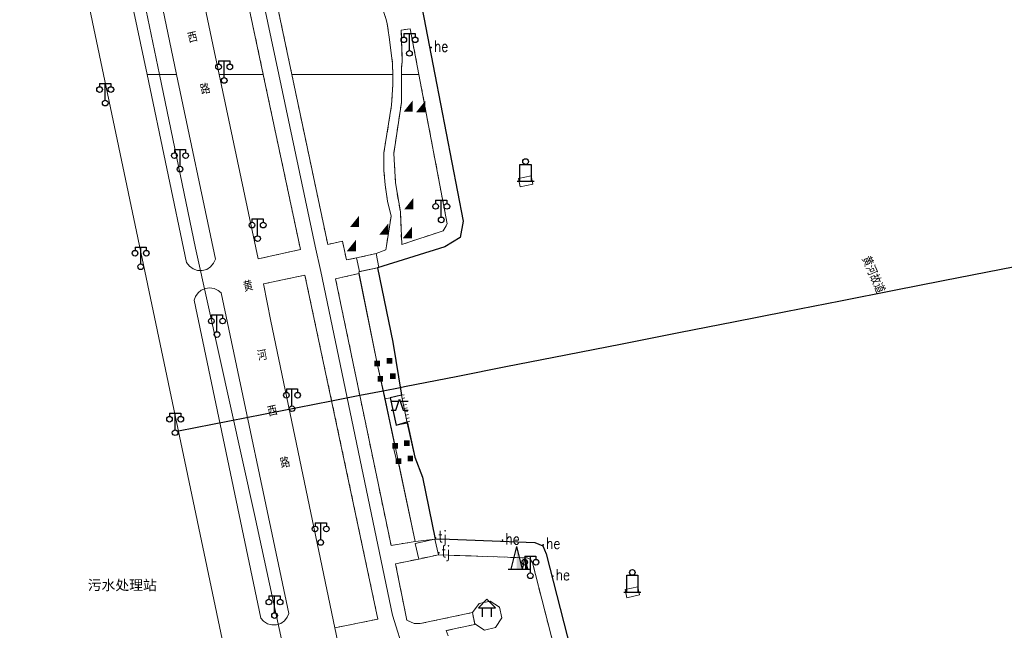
# Model space of a CAD drawing. Extents: x 39508475 to 39522402, y 3783947 to 3795549.
# Tile 151 of 256: x 39517750 to 39517925, y 3791151 to 3791260. Entities that reach past the tile are written whole.
import ezdxf
from ezdxf.enums import TextEntityAlignment as Align

# ---------------------------------------------------------------- set-up
doc = ezdxf.new("R2010")
doc.units = 0
doc.header["$PDSIZE"] = 0.2
doc.linetypes.add('X6', pattern=[2, 1, -1])
doc.layers.get('0').update_dxf_attribs({"linetype": 'CONTINUOUS'})
for name, color, linetype in [('DLSS', 4, 'CONTINUOUS'), ('JCDL_DMD', 30, 'CONTINUOUS'), ('JCDL_DMX_F', 30, 'CONTINUOUS'), ('JCDL_JMDD', 1, 'CONTINUOUS'), ('JCDL_JMDD_F', 231, 'CONTINUOUS'), ('JCDL_JMDX_F', 231, 'CONTINUOUS'), ('JCDL_JT_ZJ', 100, 'CONTINUOUS'), ('JCDL_JTD_F', 100, 'CONTINUOUS'), ('JCDL_SXX_F', 5, 'CONTINUOUS'), ('JCDL_ZBM', 3, 'CONTINUOUS'), ('SXSS', 5, 'CONTINUOUS'), ('zdh', 7, 'CONTINUOUS'), ('断面线', 2, 'CONTINUOUS')]:
    doc.layers.add(name, color=color, linetype=linetype)
for name, color, linetype, lineweight in [('JCDL_JMDX', 1, 'CONTINUOUS', 0), ('JCDL_SXM', 5, 'CONTINUOUS', 0), ('JCDL_ZBX', 3, 'CONTINUOUS', 0), ('TEXT1_ZJ', 7, 'CONTINUOUS', 0), ('TEXTL_ZJ', 7, 'CONTINUOUS', 0)]:
    doc.layers.add(name, color=color, linetype=linetype, lineweight=lineweight)
doc.styles.add('HT', font='simhei.ttf')
doc.styles.add('HZ', font='rs', dxfattribs={"width": 0.8, "bigfont": 'hztxt'})
doc.linetypes.add('10422', pattern='A,2,[150,AAA.SHX,S=1,R=0,X=0,Y=1],2,[177,AAA.SHX,S=1,R=0,X=0,Y=0.8],1e-09', length=4)
doc.linetypes.add('X35', pattern='A,2,[150,AAA.SHX,S=1,R=0,X=0,Y=1],2,[177,AAA.SHX,S=1,R=0,X=0,Y=0.8],1e-09', length=4)
doc.linetypes.add('X39', pattern='A,2,[150,symbolx.shx,S=1,R=0,X=0,Y=1],2,[151,symbolx.shx,S=1,R=0,X=0,Y=3],1e-11', length=4)
doc.linetypes.add('X49', pattern='A,0,[5,symbolt.shx,S=1,R=0,X=0,Y=0],-10', length=10)
doc.linetypes.add('X7', pattern='A,6,-1.333,[149,symbolx.shx,S=0.25,R=0,X=0,Y=0],-1.333,[149,symbolx.shx,S=0.25,R=0,X=0,Y=0],-1.333', length=9.999)

# ---------------------------------------------------------------- blocks, each defined once
blk = doc.blocks.new('6413000')
at = {"color": 0, "linetype": 'Continuous'}
for p, q in [((-0.66, 0), (-0.01, 2)), ((-0.01, 2), (0.66, 0)), ((-1.51, 1.61), (-0.14, 1.61)), ((-1.51, 0), (-0.66, 0)), ((0.12, 1.61), (1.51, 1.61)), ((0.66, 0), (1.51, 0))]:
    blk.add_line(p, q, dxfattribs=at)
blk = doc.blocks.new('2382000')
at = {"color": 0, "const_width": 1}
blk.add_lwpolyline([(-0.5, 0), (0.5, 0)], dxfattribs=at)
blk = doc.blocks.new('3521000')
at = {"color": 0}
for p, q in [((-1, 3.5), (1, 3.5)), ((0, 0.5), (0, 3.5))]:
    blk.add_line(p, q, dxfattribs=at)
at = {"color": 0, "linetype": 'Continuous', "flags": 128}
for points in [[(-1, 3.5), (-1, 2.9)], [(1, 3.5), (1, 2.9)]]:
    blk.add_lwpolyline(points, dxfattribs=at)
at = {"color": 0}
for centre in [(-1, 2.4), (1, 2.4), (0, 0)]:
    blk.add_circle(centre, 0.5, dxfattribs=at)
blk = doc.blocks.new('3613000')
at = {"color": 0}
for p, q in [((-1, 3), (1, 3)), ((-1, 0), (-1, 3)), ((1, 3), (1, 0)), ((-1.5, 0), (1.5, 0))]:
    blk.add_line(p, q, dxfattribs=at)
blk.add_circle((0, 3.5), 0.5, dxfattribs=at)
blk = doc.blocks.new('3540000')
at = {"color": 0}
for p, q in [((-1.5, 0), (-0.5, 4)), ((0.5, 0), (-0.5, 4)), ((0.5, 0), (1, 2)), ((1.5, 0), (1, 2)), ((-2, 0), (2, 0))]:
    blk.add_line(p, q, dxfattribs=at)
for points in [[(-0.5, 4), (0.5, 0), (-0.5, 0)], [(1, 2), (1.5, 0), (1, 0)]]:
    blk.add_solid(points, dxfattribs=at)
blk = doc.blocks.new('3621000')
at = {"color": 0}
for p, q in [((0, 3.1), (-1.5, 1.6)), ((1.5, 1.6), (0, 3.1)), ((-1.5, 1.6), (1.5, 1.6)), ((-0.8, 0), (-0.8, 1.6)), ((0.8, 0), (0.8, 1.6))]:
    blk.add_line(p, q, dxfattribs=at)
blk = doc.blocks.new('8622000')
at = {"linetype": 'Continuous'}
blk.add_hatch(color=0, dxfattribs=at).paths.add_polyline_path([(0.8, 2), (-0.8, 0), (0.8, 0)])

msp = doc.modelspace()

# ---------------------------------------------------------------- linework, layer by layer
at = {"layer": 'DLSS', "linetype": 'Continuous', "lineweight": 20}
for points in [[(39517750, 3791417.64362), (39517755.23301, 3791392.8), (39517755.677, 3791390.759), (39517768.729, 3791329.18399), (39517770.35801, 3791321.256), (39517785.41248, 3791250)], [(39517750, 3791320.74171), (39517764.87855, 3791250)], [(39517764.87855, 3791250), (39517785.944, 3791149.84199)], [(39517785.41248, 3791250), (39517792.323, 3791217.29101)], [(39517793.266, 3791212.873), (39517794.57501, 3791206.24401), (39517808.76899, 3791138.266), (39517818.609, 3791092.121), (39517822.856, 3791075.565), (39517824.07401, 3791071.873), (39517829.507, 3791055.404), (39517834.828, 3791041.781), (39517853.094, 3791008.099), (39517858.69594, 3790999.99997)]]:
    msp.add_lwpolyline(points, dxfattribs=at)
at = {"layer": 'DLSS', "linetype": 'X7', "lineweight": 0}
for points in [[(39517750, 3791369.39907), (39517751.55587, 3791362.3378), (39517756.53548, 3791338.12181), (39517762.35372, 3791311.44306), (39517770.99645, 3791268.53024), (39517774.84089, 3791250)], [(39517774.84089, 3791250), (39517781.23101, 3791219.19962), (39517791.66429, 3791171.94301), (39517800.4444, 3791131.51368), (39517806.77249, 3791100.48559), (39517812.38772, 3791072.61749), (39517824.78529, 3791038.57668), (39517844.20494, 3791003.02512), (39517846.22996, 3791000)]]:
    msp.add_lwpolyline(points, dxfattribs=at)
at = {"layer": 'DLSS', "linetype": 'X6', "lineweight": 0}
for points in [[(39517770.35801, 3791321.256), (39517777.755, 3791322.856), (39517793.24086, 3791250)], [(39517798.32585, 3791250), (39517790.564, 3791286.808), (39517796.374, 3791288.01399), (39517797.34649, 3791287.22002), (39517797.57917, 3791286.87654), (39517797.86, 3791286.256), (39517799.47858, 3791282.96797), (39517801.44694, 3791279.87671), (39517803.62077, 3791277.15836), (39517806.324, 3791274.42001), (39517807.97592, 3791272.49654), (39517809.82983, 3791270.08417), (39517811.53457, 3791267.56416), (39517812.839, 3791265.39), (39517814.23652, 3791262.26152), (39517815.05499, 3791259.772), (39517815.26, 3791258.99165), (39517815.56669, 3791256.65962), (39517815.75238, 3791255.24772), (39517816.207, 3791251.91501), (39517816.21731, 3791250)], [(39517820.86692, 3791250), (39517819.321, 3791258.14), (39517817.74501, 3791257.893), (39517817.925, 3791252.318), (39517817.757, 3791251.05), (39517817.75753, 3791250)], [(39517793.24086, 3791250), (39517799.836, 3791218.972), (39517792.323, 3791217.29101)], [(39517816.21731, 3791250), (39517816.2267, 3791248.2553), (39517816.02699, 3791244.60101), (39517814.64801, 3791236.11501), (39517814.66301, 3791232.99899), (39517814.86555, 3791230.4616), (39517815.32456, 3791227.53271), (39517815.935, 3791224.906), (39517814.996, 3791218.909), (39517813.265, 3791218.236), (39517808.00969, 3791217.11495), (39517807.292, 3791220.441), (39517804.678, 3791219.877), (39517798.32585, 3791250)], [(39517817.75753, 3791250), (39517817.76001, 3791245.07601), (39517816.40999, 3791236.024), (39517816.70033, 3791230.79457), (39517817.583, 3791225.632), (39517817.824, 3791219.867), (39517825.17501, 3791222.305), (39517825.89938, 3791223.50169), (39517820.86692, 3791250)], [(39517793.266, 3791212.873), (39517800.645, 3791214.43799), (39517813.581, 3791153.402), (39517805.957, 3791151.85699), (39517805.9322, 3791151.85197)], [(39517810.234, 3791214.697), (39517806.075, 3791213.78601), (39517815.921, 3791166.477), (39517820.20301, 3791167.165)], [(39517825.712, 3791151.36899), (39517826.48949, 3791149.28724), (39517827.63, 3791147.38), (39517831.25621, 3791144.65869), (39517835.024, 3791142.13699), (39517839.023, 3791138.892), (39517842.91099, 3791142.45299), (39517845.396, 3791146.344), (39517841.034, 3791163.41801), (39517840.68441, 3791163.95788), (39517840.11501, 3791164.25699), (39517824.353, 3791164.80999), (39517816.735, 3791163.226), (39517818.71099, 3791153.22001), (39517820.05699, 3791152.637), (39517821.11701, 3791152.611), (39517830.376, 3791154.567), (39517830.82699, 3791152.46999), (39517825.712, 3791151.36899)]]:
    msp.add_lwpolyline(points, dxfattribs=at)
at = {"layer": 'JCDL_DMX_F', "color": 3, "linetype": 'X35', "lineweight": 0}
for points in [[(39517838.52726, 3791231.55554), (39517838.84317, 3791230.08919), (39517841.09159, 3791230.57359), (39517840.77566, 3791232.03993), (39517838.52726, 3791231.55554)], [(39517813.41439, 3791199.05979), (39517810.17816, 3791215.03502)], [(39517816.56738, 3791184.42145), (39517814.13977, 3791195.70552)], [(39517820.20301, 3791167.165), (39517817.26738, 3791181.09889)], [(39517857.47857, 3791158.67736), (39517857.79448, 3791157.21102), (39517860.04289, 3791157.69542), (39517859.72697, 3791159.16176), (39517857.47857, 3791158.67736)]]:
    msp.add_lwpolyline(points, dxfattribs=at)
at = {"layer": 'JCDL_JMDX', "color": 6, "linetype": 'Continuous', "lineweight": 0}
for points in [[(39517813.772, 3791215.796), (39517813.265, 3791218.236), (39517809.813, 3791217.50401), (39517810.32991, 3791215.0661), (39517813.772, 3791215.796)], [(39517824.353, 3791164.81), (39517823.688, 3791167.57099), (39517820.236, 3791166.839), (39517820.836, 3791164.05299), (39517824.353, 3791164.81)]]:
    msp.add_lwpolyline(points, dxfattribs=at)
at = {"layer": 'JCDL_JMDX_F', "linetype": 'Continuous', "lineweight": 0}
for points in [[(39517772.62597, 3791250), (39517769.691, 3791263.957), (39517770.03624, 3791264.59385), (39517770.62223, 3791265.20182), (39517771.35778, 3791265.61654), (39517772.06081, 3791265.79139), (39517772.90494, 3791265.76951), (39517773.59797, 3791265.5585), (39517774.31104, 3791265.10622), (39517774.79699, 3791264.56899), (39517777.86065, 3791250)], [(39517777.86065, 3791250), (39517784.74099, 3791217.281), (39517784.4202, 3791216.52056), (39517783.88833, 3791215.88937), (39517783.19345, 3791215.44392), (39517782.39786, 3791215.22413), (39517781.57285, 3791215.24967), (39517780.79239, 3791215.5183), (39517780.12642, 3791216.00591), (39517779.635, 3791216.669), (39517772.62597, 3791250)], [(39517785.783, 3791211.273), (39517785.24401, 3791211.72712), (39517784.49613, 3791212.06711), (39517783.68182, 3791212.17588), (39517782.98389, 3791212.07744), (39517782.23143, 3791211.74769), (39517781.686, 3791211.30124), (39517781.21404, 3791210.62881), (39517780.97999, 3791209.964), (39517792.83, 3791153.549), (39517793.29285, 3791153.02812), (39517793.97694, 3791152.59022), (39517794.75888, 3791152.37046), (39517795.57092, 3791152.3879), (39517796.3427, 3791152.641), (39517797.00735, 3791153.10787), (39517797.5073, 3791153.74801), (39517797.77099, 3791154.393), (39517785.783, 3791211.273)], [(39517817.785, 3791193.116), (39517818.27446, 3791193.21813)], [(39517817.785, 3791193.116), (39517818.81601, 3791188.17501)], [(39517816.83101, 3791187.793), (39517815.774, 3791192.681)], [(39517817.90756, 3791192.52865), (39517818.39702, 3791192.63078)], [(39517818.03012, 3791191.9413), (39517818.51957, 3791192.04343)], [(39517818.15268, 3791191.35395), (39517818.64213, 3791191.45608)], [(39517818.27523, 3791190.7666), (39517818.76469, 3791190.86873)], [(39517818.39779, 3791190.17925), (39517818.88725, 3791190.28138)], [(39517818.52035, 3791189.5919), (39517819.00981, 3791189.69403)], [(39517818.64291, 3791189.00455), (39517819.13237, 3791189.10669)], [(39517818.76547, 3791188.4172), (39517819.25493, 3791188.51933)]]:
    msp.add_lwpolyline(points, dxfattribs=at)
at = {"layer": 'JCDL_SXM', "linetype": 'Continuous', "lineweight": 0}
msp.add_lwpolyline([(39517816.83101, 3791187.793), (39517815.774, 3791192.681), (39517817.785, 3791193.116), (39517818.81601, 3791188.17501), (39517816.83101, 3791187.793)], dxfattribs=at)
at = {"layer": 'JCDL_SXX_F', "linetype": 'X39', "lineweight": 0}
for points in [[(39517813.52877, 3791215.72044), (39517813.53153, 3791215.70686), (39517816.217, 3791202.527), (39517817.785, 3791193.116)], [(39517818.81601, 3791188.17501), (39517820.122, 3791182.12799), (39517821.53201, 3791178.561), (39517823.753, 3791167.596)]]:
    msp.add_lwpolyline(points, dxfattribs=at)
at = {"layer": 'JCDL_ZBM', "linetype": 'Continuous', "lineweight": 0}
for points in [[(39517793.24086, 3791250), (39517785.41248, 3791250), (39517770.35801, 3791321.256), (39517777.755, 3791322.856), (39517793.24086, 3791250)], [(39517816.21731, 3791250), (39517798.32585, 3791250), (39517790.564, 3791286.808), (39517796.374, 3791288.01399), (39517796.83763, 3791287.72587), (39517797.34649, 3791287.22002), (39517797.57917, 3791286.87654), (39517797.86, 3791286.256), (39517799.47858, 3791282.96797), (39517801.44694, 3791279.87671), (39517803.62077, 3791277.15836), (39517806.324, 3791274.42001), (39517807.97592, 3791272.49654), (39517809.82983, 3791270.08417), (39517811.53457, 3791267.56416), (39517812.839, 3791265.39), (39517814.23652, 3791262.26152), (39517815.05499, 3791259.772), (39517815.26, 3791258.99165), (39517815.56669, 3791256.65962), (39517815.75238, 3791255.24772), (39517816.207, 3791251.91501), (39517816.21731, 3791250)], [(39517777.86065, 3791250), (39517772.62597, 3791250), (39517769.691, 3791263.957), (39517770.03624, 3791264.59385), (39517770.62223, 3791265.20182), (39517771.35778, 3791265.61654), (39517772.06081, 3791265.79139), (39517772.90494, 3791265.76951), (39517773.59797, 3791265.5585), (39517774.31104, 3791265.10622), (39517774.79699, 3791264.56899), (39517777.86065, 3791250)], [(39517820.86692, 3791250), (39517817.75753, 3791250), (39517817.757, 3791251.05), (39517817.925, 3791252.318), (39517817.74501, 3791257.893), (39517819.321, 3791258.14), (39517820.86692, 3791250)], [(39517783.19345, 3791215.44392), (39517782.39786, 3791215.22413), (39517781.57285, 3791215.24967), (39517780.79239, 3791215.5183), (39517780.12642, 3791216.00591), (39517779.635, 3791216.669), (39517772.62597, 3791250), (39517777.86065, 3791250), (39517784.74099, 3791217.281), (39517784.4202, 3791216.52056), (39517783.88833, 3791215.88937), (39517783.19345, 3791215.44392)], [(39517799.836, 3791218.972), (39517792.323, 3791217.29101), (39517785.41248, 3791250), (39517793.24086, 3791250), (39517799.836, 3791218.972)], [(39517815.935, 3791224.906), (39517815.106, 3791219.609), (39517814.996, 3791218.909), (39517813.265, 3791218.236), (39517809.813, 3791217.504), (39517808.00969, 3791217.11495), (39517807.292, 3791220.441), (39517804.678, 3791219.877), (39517798.32585, 3791250), (39517816.21731, 3791250), (39517816.2267, 3791248.2553), (39517816.02699, 3791244.60101), (39517814.64801, 3791236.11501), (39517814.66301, 3791232.99899), (39517814.86555, 3791230.4616), (39517815.32456, 3791227.53271), (39517815.935, 3791224.906)], [(39517825.17501, 3791222.305), (39517817.824, 3791219.867), (39517817.583, 3791225.632), (39517816.70033, 3791230.79457), (39517816.40999, 3791236.024), (39517817.76001, 3791245.07601), (39517817.75753, 3791250), (39517820.86692, 3791250), (39517825.89938, 3791223.50169), (39517825.17501, 3791222.305)], [(39517813.581, 3791153.402), (39517805.957, 3791151.85699), (39517805.9322, 3791151.85197), (39517794.57501, 3791206.24401), (39517793.266, 3791212.873), (39517800.645, 3791214.43799), (39517813.581, 3791153.402)], [(39517806.075, 3791213.78601), (39517810.234, 3791214.697), (39517813.482, 3791198.763), (39517815.856, 3791187.94301), (39517815.994, 3791187.14301), (39517816.56738, 3791184.42145), (39517816.26374, 3791184.35196), (39517817.01981, 3791181.04469), (39517817.26738, 3791181.09889), (39517820.20301, 3791167.165), (39517815.921, 3791166.477), (39517806.075, 3791213.78601)], [(39517816.217, 3791202.527), (39517817.785, 3791193.116), (39517815.774, 3791192.681), (39517814.87011, 3791192.49575), (39517813.482, 3791198.763), (39517810.17816, 3791215.03502), (39517813.52877, 3791215.72044), (39517813.53153, 3791215.70686), (39517816.217, 3791202.527)], [(39517780.97999, 3791209.964), (39517781.21404, 3791210.62881), (39517781.686, 3791211.30124), (39517782.23143, 3791211.74769), (39517782.98389, 3791212.07744), (39517783.68182, 3791212.17588), (39517784.49613, 3791212.06711), (39517785.24401, 3791211.72712), (39517785.783, 3791211.273), (39517797.77099, 3791154.393), (39517797.5073, 3791153.74801), (39517797.00735, 3791153.10787), (39517796.3427, 3791152.641), (39517795.57092, 3791152.3879), (39517794.75888, 3791152.37046), (39517793.97694, 3791152.59022), (39517793.29285, 3791153.02812), (39517792.83, 3791153.549), (39517780.97999, 3791209.964)], [(39517821.53201, 3791178.561), (39517823.753, 3791167.596), (39517820.20301, 3791167.165), (39517815.994, 3791187.14301), (39517815.856, 3791187.94301), (39517814.87011, 3791192.49575), (39517815.774, 3791192.681), (39517816.83101, 3791187.793), (39517816.795, 3791187.785), (39517818.81601, 3791188.17501), (39517820.122, 3791182.12799), (39517821.53201, 3791178.561)], [(39517830.376, 3791154.567), (39517830.808, 3791152.56001), (39517832.535, 3791151.477), (39517834.482, 3791151.94099), (39517835.60501, 3791153.621), (39517835.179, 3791155.529), (39517833.495, 3791156.587), (39517831.55, 3791156.196), (39517830.376, 3791154.567), (39517821.11701, 3791152.611), (39517820.05699, 3791152.637), (39517818.71099, 3791153.22001), (39517816.735, 3791163.226), (39517820.836, 3791164.053), (39517824.353, 3791164.80999), (39517840.11501, 3791164.25699), (39517840.68441, 3791163.95788), (39517841.034, 3791163.41801), (39517845.396, 3791146.344)], [(39517825.712, 3791151.36899), (39517830.82699, 3791152.46999), (39517830.376, 3791154.567)]]:
    msp.add_lwpolyline(points, dxfattribs=at)
at = {"layer": 'JCDL_ZBX', "color": 114, "linetype": 'X49', "lineweight": 0, "true_color": 0x009944}
for points in [[(39517750, 3791467.93549), (39517765.24376, 3791395.57324), (39517780.396, 3791323.41735), (39517796.00118, 3791250)], [(39517796.00118, 3791250), (39517802.47442, 3791219.54548), (39517803.46349, 3791215.09363), (39517816.19651, 3791154.08557), (39517818.38119, 3791147.15859), (39517832.8816, 3791077.95572)]]:
    msp.add_lwpolyline(points, dxfattribs=at)
at = {"layer": 'SXSS', "linetype": '10422', "flags": 128}
msp.add_lwpolyline([(39517816.17, 3791638.54301), (39517810.60847, 3791637.48878), (39517807.43912, 3791636.55721), (39517802.61833, 3791634.63633), (39517798.45121, 3791632.4238), (39517794.53495, 3791629.79263), (39517790.22634, 3791626.12137), (39517787.31228, 3791623.03232), (39517785.53503, 3791620.82785), (39517783.207, 3791616.619), (39517784.19379, 3791612.99735), (39517785.98488, 3791606.8209), (39517789.12295, 3791598.90226), (39517790.17688, 3791584.85268), (39517790.06222, 3791582.08979), (39517788.75987, 3791573.77275), (39517788.00957, 3791570.98092), (39517786.69104, 3791566.32239), (39517784.85173, 3791561.63229), (39517783.16345, 3791558.50106), (39517782.64801, 3791557.10201), (39517781.24405, 3791554.42965), (39517778.78232, 3791550.31746), (39517775.00859, 3791545.13295), (39517772.35614, 3791540.13876), (39517770.7726, 3791536.06988), (39517770.004, 3791529.82001), (39517770.00867, 3791529.25676), (39517770.376, 3791518.681), (39517772.24402, 3791510.01033), (39517774.40066, 3791500), (39517795.49256, 3791396.17244), (39517814.51738, 3791297.55822), (39517823.70386, 3791250), (39517828.707, 3791224.007), (39517828.19699, 3791221.11), (39517825.497, 3791219.43799), (39517813.53153, 3791215.70686), (39517816.217, 3791202.527), (39517817.785, 3791193.116), (39517815.774, 3791192.681), (39517816.83101, 3791187.793), (39517818.76547, 3791188.4172), (39517820.122, 3791182.12799), (39517821.53201, 3791178.561), (39517823.753, 3791167.596), (39517824.76242, 3791167.6686), (39517841.45499, 3791166.98801), (39517842.8443, 3791166.3787), (39517843.488, 3791165.00501), (39517856.53016, 3791113.96335), (39517875.90001, 3791037.523), (39517876.794, 3791034.65901), (39517878.75199, 3791030.761), (39517883.266, 3791024.221), (39517900.22052, 3791000), (39517904.365, 3790995.04401), (39517904.80975, 3790995.28725), (39517905.43285, 3790995.54879), (39517906.24759, 3790995.77072), (39517906.91725, 3790995.86133), (39517907.42394, 3790995.87767), (39517907.93011, 3790995.84959), (39517908.26535, 3790995.80629), (39517909.56404, 3790995.44054), (39517910.02373, 3790995.22682), (39517911.14042, 3790994.4696), (39517911.73699, 3790993.87201), (39517923.21273, 3790977.19934), (39517923.43595, 3790976.77449), (39517923.71712, 3790976.02621), (39517923.82891, 3790975.55949), (39517923.89675, 3790975.08438), (39517923.92005, 3790974.60502), (39517923.88154, 3790973.96646), (39517923.80081, 3790973.49337), (39517923.50931, 3790972.57995), (39517923.37495, 3790972.28951), (39517922.96256, 3790971.60474), (39517922.66589, 3790971.22749), (39517921.71701, 3790970.37301), (39517924.02323, 3790966.95305), (39517926.15883, 3790964.13508), (39517927.28, 3790962.768), (39517993.85778, 3790890.23909), (39518000, 3790883.54785), (39518050.778, 3790828.23101), (39518062.54804, 3790817.03487), (39518136.40542, 3790751.45125), (39518145.353, 3790743.506), (39518148.27331, 3790741.33894), (39518218.73395, 3790694.66785), (39518273.905, 3790658.736), (39518396.16042, 3790606.11569), (39518465.49128, 3790576.35928), (39518468.57274, 3790575.65727), (39518473.25818, 3790574.94152), (39518478.69369, 3790574.26968), (39518486.83399, 3790573.14416), (39518500, 3790571.42848), (39518524.74501, 3790568.12), (39518526.10412, 3790567.85256), (39518527.0525, 3790567.22675), (39518527.783, 3790566.19899), (39518528.411, 3790565.331), (39518529.241, 3790564.422), (39518550.364, 3790540.806), (39518557.42522, 3790532.54403), (39518570.02901, 3790517.79699), (39518580.30214, 3790500.46116), (39518582.18624, 3790501.31972)], dxfattribs=at)
at = {"layer": 'zdh', "linetype": 'Continuous'}
for p in [(39517823.03, 3791254.787, 36.703), (39517823.8, 3791167.804, 37.545), (39517835.73, 3791167.41, 36.67), (39517824.39, 3791165.139, 37.509), (39517842.95, 3791166.607, 36.671), (39517844.64, 3791161.047, 36.707)]:
    msp.add_point(p, dxfattribs=at)
at = {"layer": '断面线', "color": 1, "flags": 128}
msp.add_lwpolyline([(39517778.17557, 3791186.77788), (39517805.3748, 3791192.12138), (39517810.37925, 3791193.10454), (39517814.55364, 3791193.92463), (39517817.55212, 3791194.51371), (39517818.34002, 3791194.6685), (39517827.76496, 3791196.5201), (39517836.29594, 3791198.19608), (39517846.94171, 3791200.28752), (39517856.97781, 3791202.25919), (39517867.33726, 3791204.29439), (39517876.72133, 3791206.13796), (39517886.0165, 3791207.96407), (39517895.69637, 3791209.86576), (39517905.23695, 3791211.74008), (39517913.91411, 3791213.44477), (39517924.23303, 3791215.47201), (39517935.53083, 3791217.69155)], dxfattribs=at)

# ---------------------------------------------------------------- block references
at = {"layer": 'JCDL_DMD'}
for p in [(39517818.987, 3791243.433), (39517821.185, 3791243.321), (39517819.096, 3791226.121), (39517809.45699, 3791222.966), (39517814.641, 3791221.613), (39517818.819, 3791220.981), (39517808.88, 3791218.676)]:
    msp.add_blockref('8622000', p, dxfattribs=at)
at = {"layer": 'JCDL_JMDD'}
for p in [(39517813.482, 3791198.763), (39517815.676, 3791199.219), (39517816.22199, 3791196.48702), (39517814.02464, 3791196.04788), (39517816.651, 3791184.146), (39517818.75358, 3791184.60502), (39517817.247, 3791181.41601), (39517819.34958, 3791181.87503)]:
    msp.add_blockref('2382000', p, dxfattribs=at)
at = {"layer": 'JCDL_JMDD_F'}
for name, p in [('3521000', (39517819.19699, 3791253.761)), ('3521000', (39517786.305, 3791248.95801)), ('3521000', (39517765.183, 3791244.94501)), ('3521000', (39517778.46, 3791233.226)), ('3613000', (39517839.80941, 3791231.06456)), ('3521000', (39517824.837, 3791224.224)), ('3521000', (39517792.23101, 3791220.901)), ('3521000', (39517771.478, 3791215.914)), ('3521000', (39517785.02699, 3791203.878)), ('3521000', (39517798.34, 3791190.73001)), ('3521000', (39517777.594, 3791186.469)), ('3521000', (39517803.437, 3791167.00301)), ('3540000', (39517838.733, 3791162.278)), ('3521000', (39517840.652, 3791161.10001)), ('3613000', (39517858.76072, 3791158.18639)), ('3521000', (39517795.23999, 3791154.043)), ('3621000', (39517832.94369, 3791153.83784))]:
    msp.add_blockref(name, p, dxfattribs=at)
at = {"layer": 'JCDL_JTD_F'}
msp.add_blockref('6413000', (39517817.44434, 3791190.4526), dxfattribs=at)

# ---------------------------------------------------------------- texts
at = {"layer": 'JCDL_JT_ZJ', "linetype": 'Continuous', "lineweight": 0, "style": 'HZ', "width": 0.8}
for s, rotation, p in [('西', 13.0722626, (39517780.1628, 3791255.0293)), ('路', 13.3535215, (39517782.4128, 3791245.8521)), ('黄', 12.4735222, (39517790.0083, 3791210.897)), ('河', 11.2435504, (39517792.487, 3791198.6339)), ('西', 13.0722626, (39517794.345, 3791188.7532)), ('路', 13.3535215, (39517796.5951, 3791179.576))]:
    msp.add_text(s, height=1.8, rotation=rotation, dxfattribs=at).set_placement(p, align=Align.BOTTOM_LEFT)
at = {"layer": 'TEXT1_ZJ', "style": 'HT'}
msp.add_text('污水处理站', height=1.8, dxfattribs=at).set_placement((39517762.07403, 3791158.00135), align=Align.BOTTOM_LEFT)
at = {"layer": 'TEXTL_ZJ', "style": 'HZ', "width": 0.8}
msp.add_text('黄河故道', height=1.8, rotation=-66.4006103, dxfattribs=at).set_placement((39517898.86079, 3791217.11791), align=Align.BOTTOM_LEFT)
at = {"layer": 'zdh', "linetype": 'Continuous', "style": 'HZ', "width": 0.8}
for s, p in [('he', (39517823.53, 3791254.037, 36.703)), ('tj', (39517824.3, 3791167.054, 37.545)), ('he', (39517836.23, 3791166.66, 36.67)), ('he', (39517843.45, 3791165.857, 36.671)), ('tj', (39517824.89, 3791164.389, 37.509)), ('he', (39517845.14, 3791160.297, 36.707))]:
    msp.add_text(s, height=2, dxfattribs=at).set_placement(p)

doc.saveas('drawing.dxf')
